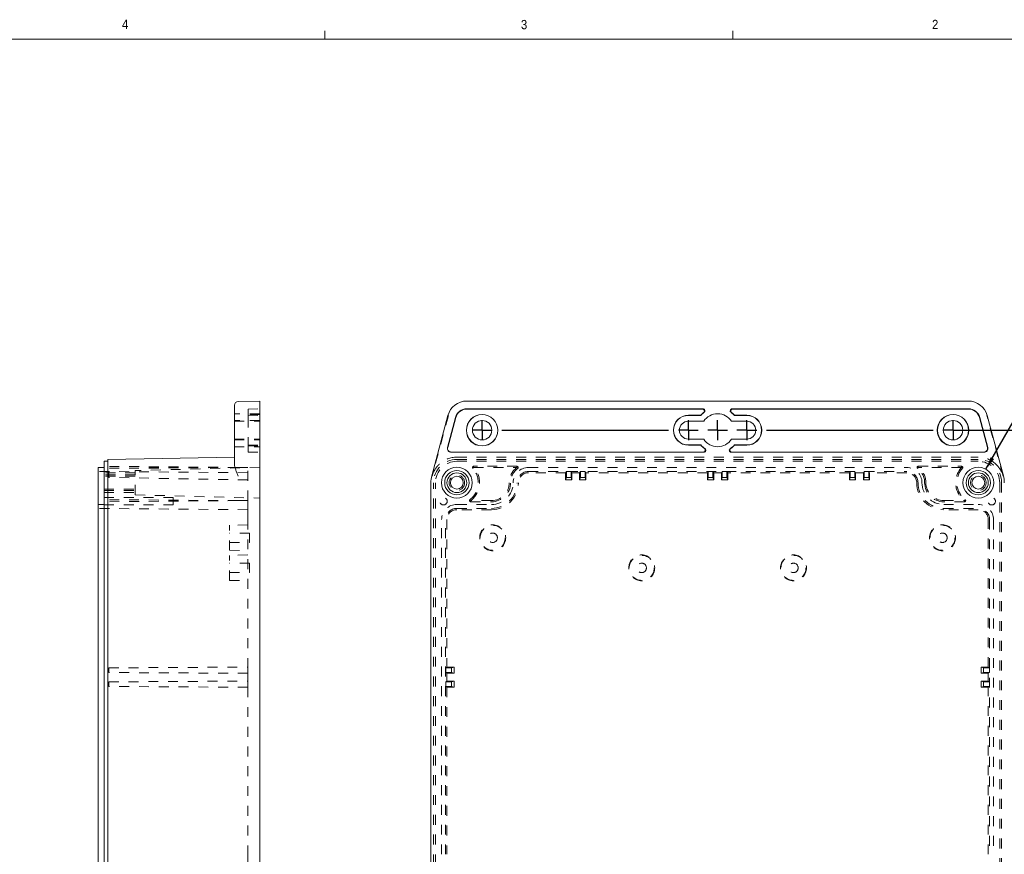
# Model space of a CAD drawing. Header units: inches. Extents: x 0.3 to 33.9, y 0.2 to 21.7.
# Tile 14 of 15: x 18.1 to 28, y 13.2 to 21.7. Entities that reach past the tile are written whole.
import ezdxf

# ---------------------------------------------------------------- set-up
doc = ezdxf.new("R2010")
doc.units = ezdxf.units.IN
doc.header["$MEASUREMENT"] = 0
doc.linetypes.add('SLD-Dashed', pattern=[0.075, 0.05, -0.025])
doc.linetypes.add('SLD-Solid', pattern=[0])
doc.layers.add('SLD-0', color=7, linetype='SLD-Solid')
doc.styles.add('SLDTEXTSTYLE1', font='GOTHIC.TTF', dxfattribs={"width": 0.913})
doc.dimstyles.new('SLDDIMSTYLE1', dxfattribs={"dimtxt": 0.125, "dimasz": 0.13, "dimexe": 0, "dimexo": 0.0625, "dimgap": 0.03125, "dimtad": 0, "dimtih": 1, "dimtoh": 1, "dimdec": 3, "dimrnd": 1e-09, "dimzin": 12, "dimdsep": 46, "dimtxsty": 'SLDTEXTSTYLE1', "dimsah": 1, "dimcen": 0.09, "dimadec": 0, "dimazin": 3, "dimtfac": 1, "dimtdec": 3, "dimtofl": 0, "dimtmove": 0, "dimatfit": 3, "dimfxl": 0, "dimfrac": 2, "dimtolj": 1, "dimtzin": 12, "dimarcsym": 0})
doc.dimstyles.new('SLDDIMSTYLE10', dxfattribs={"dimtxt": 0.125, "dimasz": 0.13, "dimexe": 0, "dimexo": 0.0625, "dimgap": 0.03125, "dimtad": 0, "dimtih": 1, "dimtoh": 1, "dimdec": 3, "dimrnd": 1e-09, "dimzin": 12, "dimdsep": 46, "dimtxsty": 'SLDTEXTSTYLE1', "dimsah": 1, "dimcen": 0, "dimadec": 0, "dimazin": 3, "dimtfac": 1, "dimtdec": 3, "dimtofl": 0, "dimtmove": 0, "dimatfit": 3, "dimfxl": 0, "dimfrac": 2, "dimtolj": 1, "dimtzin": 12, "dimarcsym": 0})

# ---------------------------------------------------------------- blocks, each defined once
blk = doc.blocks.new('*D47')
at = {"layer": 'SLD-0'}
for p, q in [((27.8283, 17.1108), (28.2409, 17.8322)), ((28.2409, 17.8322), (28.3409, 17.8322))]:
    blk.add_line(p, q, dxfattribs=at)
blk.add_solid([(27.8283, 17.1108), (27.9102, 17.2137), (27.8754, 17.2336)], dxfattribs=at)
at = {"layer": 'SLD-0', "char_height": 0.125, "attachment_point": 1, "style": 'SLDTEXTSTYLE1'}
for s, insert in [('6X ', (28.3409, 17.8933, 0.8179)), ('%%c', (28.581, 17.8913, 0.8179)), ('.312', (28.7695, 17.8933, 0.8179))]:
    blk.add_mtext(s, dxfattribs=dict(at, insert=insert))
blk = doc.blocks.new('*D54')
at = {"layer": 'SLD-0'}
for p, q in [((27.5452, 17.5067), (29.0064, 17.5067)), ((28.8814, 17.5067), (28.8814, 12.9568)), ((28.8814, 8.1831), (28.8814, 12.733)), ((27.5452, 8.1831), (29.0064, 8.1831))]:
    blk.add_line(p, q, dxfattribs=at)
for centre, start, end in [((28.872, 12.8322), 153.43495, 206.56505), ((28.8907, 12.8322), 333.43495, 26.56505)]:
    blk.add_arc(centre, 0.2219, start, end, dxfattribs=at)
for points in [[(28.8814, 17.5067), (28.8614, 17.3767), (28.9014, 17.3767)], [(28.8814, 8.1831), (28.9014, 8.3131), (28.8614, 8.3131)]]:
    blk.add_solid(points, dxfattribs=at)
at = {"layer": 'SLD-0', "insert": (28.6736, 12.8927, -0.7171), "char_height": 0.125, "attachment_point": 1, "style": 'SLDTEXTSTYLE1'}
blk.add_mtext('9.324', dxfattribs=at)
blk = doc.blocks.new('SW_CENTERMARKSYMBOL_3')
at = {"layer": 'SLD-0', "color": 0}
for p, q in [((0, 0), (0, 0.1)), ((2.0866, 0), (2.0866, 0.1)), ((2.3819, 0), (2.3819, 0.1)), ((2.6772, 0), (2.6772, 0.1)), ((4.7638, 0), (4.7638, 0.1)), ((0, 0), (-0.1, 0)), ((0, 0), (0, -0.1)), ((0, 0), (0.1, 0)), ((0.2, 0), (1.8866, 0)), ((2.0866, 0), (1.9866, 0)), ((2.0866, 0), (2.0866, -0.1)), ((2.0866, 0), (2.1866, 0)), ((2.3819, 0), (2.2819, 0)), ((2.3819, 0), (2.3819, -0.1)), ((2.3819, 0), (2.4819, 0)), ((2.6772, 0), (2.5772, 0)), ((2.6772, 0), (2.6772, -0.1)), ((2.6772, 0), (2.7772, 0)), ((2.8772, 0), (4.5638, 0)), ((4.7638, 0), (4.6638, 0)), ((4.7638, 0), (4.7638, -0.1)), ((4.7638, 0), (4.8638, 0))]:
    blk.add_line(p, q, dxfattribs=at)

msp = doc.modelspace()

# ---------------------------------------------------------------- linework, layer by layer
at = {"color": 7, "linetype": 'SLD-Solid', "lineweight": 0}
for p, q in [((21.14083, 21.46397), (21.14083, 21.54877)), ((25.26583, 21.46397), (25.26583, 21.54877)), ((0.51583, 21.46397), (33.51583, 21.46397))]:
    msp.add_line(p, q, dxfattribs=at)
at = {"color": 7, "linetype": 'SLD-Solid', "lineweight": 15}
for p, q in [((20.22539, 17.64489), (20.22539, 17.7588)), ((20.26408, 17.79817), (20.4813, 17.80196)), ((20.4813, 17.65605), (20.4813, 17.80196)), ((22.57626, 17.80196), (27.65034, 17.80196)), ((20.22539, 17.1636), (20.22539, 17.64489)), ((20.4813, 17.04342), (20.4813, 17.65605)), ((22.22196, 17.04342), (22.38612, 17.65605)), ((22.38101, 17.33278), (22.46217, 17.63568)), ((22.46416, 17.63514), (22.383, 17.33224)), ((22.57626, 17.72322), (24.96567, 17.72322)), ((24.95961, 17.72115), (22.57626, 17.72115)), ((24.94247, 17.65835), (24.81803, 17.65835)), ((24.81803, 17.65629), (24.9434, 17.65629)), ((24.94247, 17.65835), (24.9434, 17.65629)), ((25.26093, 17.72322), (27.65034, 17.72322)), ((27.65034, 17.72115), (25.26699, 17.72115)), ((25.28413, 17.65835), (25.2832, 17.65629)), ((25.2832, 17.65629), (25.40858, 17.65629)), ((25.40858, 17.65835), (25.28413, 17.65835)), ((27.8436, 17.33224), (27.76244, 17.63514)), ((27.76443, 17.63568), (27.84559, 17.33278)), ((27.84049, 17.65605), (28.00464, 17.04342)), ((24.81803, 17.59723), (24.9726, 17.59723)), ((25.254, 17.59723), (25.40858, 17.59723)), ((24.9726, 17.41613), (24.81803, 17.41613)), ((24.9434, 17.35707), (24.81803, 17.35707)), ((24.81803, 17.35501), (24.94247, 17.35501)), ((24.94247, 17.35501), (24.9434, 17.35707)), ((25.40858, 17.41613), (25.254, 17.41613)), ((25.40858, 17.35707), (25.2832, 17.35707)), ((25.28413, 17.35501), (25.2832, 17.35707)), ((25.28413, 17.35501), (25.40858, 17.35501)), ((20.22539, 17.23373), (18.9463, 17.21141)), ((24.96883, 17.28528), (22.41904, 17.28528)), ((22.41904, 17.28322), (24.97539, 17.28322)), ((25.25121, 17.28322), (27.80756, 17.28322)), ((27.80756, 17.28528), (25.25778, 17.28528)), ((18.90693, 16.97541), (18.90693, 17.19172)), ((18.90693, 17.19172), (18.9463, 17.19172)), ((18.9463, 16.97541), (18.9463, 17.21141)), ((18.84788, 17.12941), (18.90693, 17.12941)), ((18.84788, 16.97541), (18.84788, 17.12941)), ((20.4813, 16.97541), (20.4813, 17.04342)), ((18.84788, 16.75541), (18.84788, 16.97541)), ((18.90693, 8.71441), (18.90693, 16.97541)), ((18.9463, 8.71441), (18.9463, 16.97541)), ((20.4813, 8.71441), (20.4813, 16.97541)), ((22.21301, 8.71441), (22.21301, 16.97541)), ((18.84788, 16.60141), (18.84788, 16.75541)), ((18.84788, 16.75541), (18.90693, 16.75541)), ((18.84788, 13.21491), (18.84788, 16.60141)), ((18.84788, 13.06091), (18.84788, 13.21491))]:
    msp.add_line(p, q, dxfattribs=at)
at = {"color": 7, "linetype": 'SLD-Dashed', "lineweight": 0}
for p, q in [((20.4813, 17.674), (20.22539, 17.674)), ((20.36319, 17.72115), (20.4813, 17.72322)), ((20.36319, 17.72115), (20.36319, 17.63514)), ((20.4813, 17.66416), (20.36319, 17.66622)), ((20.36319, 17.65835), (20.4813, 17.65629)), ((20.36319, 17.63514), (20.36319, 17.33224)), ((22.38978, 17.65507), (22.22562, 17.04244)), ((28.00098, 17.04244), (27.83682, 17.65507)), ((20.4813, 17.60511), (20.22539, 17.60511)), ((20.22539, 17.59723), (20.4813, 17.59723)), ((20.22539, 17.41613), (20.4813, 17.41613)), ((20.22539, 17.40826), (20.4813, 17.40826)), ((20.22539, 17.33936), (20.4813, 17.33936)), ((20.36319, 17.35501), (20.4813, 17.35707)), ((20.36319, 17.34714), (20.4813, 17.3492)), ((20.36319, 17.28528), (20.36319, 17.33224)), ((20.36319, 17.28528), (20.4813, 17.28322)), ((22.4758, 17.23373), (27.7508, 17.23373)), ((20.26034, 17.12959), (18.90693, 17.14141)), ((20.4813, 17.13141), (19.22193, 17.09843)), ((22.4758, 17.21141), (27.7508, 17.21141)), ((22.4758, 17.19172), (27.7508, 17.19172)), ((22.64486, 17.12959), (22.64486, 17.14141)), ((23.08403, 17.14141), (22.64486, 17.14141)), ((23.08403, 17.12959), (23.08403, 17.14141)), ((27.14257, 17.12959), (27.14257, 17.14141)), ((27.14257, 17.14141), (27.58174, 17.14141)), ((27.58174, 17.12959), (27.58174, 17.14141)), ((20.3613, 17.0762), (18.84788, 17.08941)), ((20.26034, 17.12959), (18.90693, 17.12164)), ((20.26034, 17.12959), (18.90693, 17.12015)), ((19.22193, 17.07541), (18.90693, 17.07541)), ((19.22193, 17.07541), (18.90693, 17.07541)), ((19.22193, 17.05415), (18.90693, 17.05415)), ((19.22193, 17.04037), (18.90693, 17.04037)), ((18.95488, 17.02847), (18.95488, 17.08847)), ((19.22193, 16.85238), (19.22193, 17.09843)), ((20.3613, 17.12871), (20.26034, 17.12959)), ((20.3613, 16.7951), (20.3613, 17.12871)), ((22.64486, 17.12959), (22.63613, 17.12164)), ((22.64684, 17.12871), (22.64486, 17.12959)), ((22.64684, 17.12871), (23.08142, 17.12871)), ((23.08403, 17.12959), (23.09113, 17.12015)), ((23.1998, 17.12941), (27.0268, 17.12941)), ((23.1998, 17.08941), (27.0268, 17.08941)), ((23.5757, 17.0762), (23.1998, 17.0762)), ((23.5757, 17.0762), (23.58356, 17.08847)), ((23.5757, 17.0762), (23.5757, 17.00392)), ((23.58356, 17.02847), (23.58356, 17.08847)), ((23.58356, 17.08847), (23.63056, 17.08847)), ((23.63056, 17.08847), (23.63841, 17.0762)), ((23.63056, 17.08847), (23.63056, 17.02847)), ((23.71719, 17.0762), (23.63841, 17.0762)), ((23.63841, 17.00392), (23.63841, 17.0762)), ((23.71719, 17.0762), (23.72504, 17.08847)), ((23.71719, 17.0762), (23.71719, 17.00392)), ((23.72504, 17.02847), (23.72504, 17.08847)), ((23.72504, 17.08847), (23.77204, 17.08847)), ((23.77204, 17.08847), (23.7799, 17.0762)), ((23.77204, 17.08847), (23.77204, 17.02847)), ((25.0112, 17.0762), (23.7799, 17.0762)), ((23.7799, 17.00392), (23.7799, 17.0762)), ((25.0112, 17.0762), (25.01906, 17.08847)), ((25.0112, 17.0762), (25.0112, 17.00392)), ((25.01906, 17.02847), (25.01906, 17.08847)), ((25.01906, 17.08847), (25.06606, 17.08847)), ((25.06606, 17.08847), (25.07391, 17.0762)), ((25.06606, 17.08847), (25.06606, 17.02847)), ((25.15269, 17.0762), (25.07391, 17.0762)), ((25.07391, 17.00392), (25.07391, 17.0762)), ((25.16054, 17.08847), (25.15269, 17.0762)), ((25.15269, 17.00392), (25.15269, 17.0762)), ((25.16054, 17.08847), (25.16054, 17.02847)), ((25.20754, 17.08847), (25.16054, 17.08847)), ((25.2154, 17.0762), (25.20754, 17.08847)), ((25.20754, 17.02847), (25.20754, 17.08847)), ((26.4467, 17.0762), (25.2154, 17.0762)), ((25.2154, 17.0762), (25.2154, 17.00392)), ((26.45456, 17.08847), (26.4467, 17.0762)), ((26.4467, 17.00392), (26.4467, 17.0762)), ((26.45456, 17.08847), (26.45456, 17.02847)), ((26.50156, 17.08847), (26.45456, 17.08847)), ((26.50941, 17.0762), (26.50156, 17.08847)), ((26.50156, 17.02847), (26.50156, 17.08847)), ((26.58819, 17.0762), (26.50941, 17.0762)), ((26.50941, 17.0762), (26.50941, 17.00392)), ((26.59604, 17.08847), (26.58819, 17.0762)), ((26.58819, 17.00392), (26.58819, 17.0762)), ((26.59604, 17.08847), (26.59604, 17.02847)), ((26.64304, 17.08847), (26.59604, 17.08847)), ((26.6509, 17.0762), (26.64304, 17.08847)), ((26.64304, 17.02847), (26.64304, 17.08847)), ((27.0268, 17.0762), (26.6509, 17.0762)), ((26.6509, 17.0762), (26.6509, 17.00392)), ((27.14257, 17.12959), (27.13548, 17.12015)), ((27.57976, 17.12871), (27.14518, 17.12871)), ((27.57976, 17.12871), (27.58174, 17.12959)), ((27.58174, 17.12959), (27.59047, 17.12164)), ((20.3613, 17.00392), (18.95488, 17.02847)), ((22.2398, 8.71441), (22.2398, 16.97541)), ((22.25949, 8.71441), (22.25949, 16.97541)), ((23.5757, 17.00392), (23.58356, 17.02847)), ((23.5757, 17.00392), (23.63841, 17.00392)), ((23.63056, 17.02847), (23.58356, 17.02847)), ((23.63841, 17.00392), (23.63056, 17.02847)), ((23.71719, 17.00392), (23.72504, 17.02847)), ((23.71719, 17.00392), (23.7799, 17.00392)), ((23.77204, 17.02847), (23.72504, 17.02847)), ((23.7799, 17.00392), (23.77204, 17.02847)), ((25.0112, 17.00392), (25.01906, 17.02847)), ((25.0112, 17.00392), (25.07391, 17.00392)), ((25.06606, 17.02847), (25.01906, 17.02847)), ((25.07391, 17.00392), (25.06606, 17.02847)), ((25.15269, 17.00392), (25.16054, 17.02847)), ((25.2154, 17.00392), (25.15269, 17.00392)), ((25.16054, 17.02847), (25.20754, 17.02847)), ((25.2154, 17.00392), (25.20754, 17.02847)), ((26.4467, 17.00392), (26.45456, 17.02847)), ((26.50941, 17.00392), (26.4467, 17.00392)), ((26.45456, 17.02847), (26.50156, 17.02847)), ((26.50941, 17.00392), (26.50156, 17.02847)), ((26.58819, 17.00392), (26.59604, 17.02847)), ((26.6509, 17.00392), (26.58819, 17.00392)), ((26.59604, 17.02847), (26.64304, 17.02847)), ((26.6509, 17.00392), (26.64304, 17.02847)), ((27.96712, 16.97541), (27.96712, 8.71441)), ((27.9868, 16.97541), (27.9868, 8.71441)), ((18.90693, 16.91044), (19.22193, 16.91044)), ((18.90693, 16.89667), (19.22193, 16.89667)), ((18.90693, 16.87541), (19.22193, 16.87541)), ((18.90693, 16.87541), (19.22193, 16.87541)), ((19.22193, 16.85238), (20.4813, 16.81941)), ((19.60693, 16.82525), (18.90693, 16.82525)), ((20.26034, 16.79422), (18.90693, 16.80357)), ((20.26034, 16.79422), (18.90693, 16.78241)), ((18.90693, 16.75025), (19.60693, 16.75025)), ((19.60693, 16.75025), (19.60693, 16.82525)), ((20.3613, 16.7951), (20.3613, 16.7022)), ((22.4758, 16.75541), (22.8258, 16.75541)), ((22.61553, 16.79422), (22.60832, 16.80357)), ((22.61553, 16.79422), (22.61553, 16.78241)), ((22.61553, 16.78241), (22.8258, 16.78241)), ((22.8258, 16.7951), (22.61809, 16.7951)), ((27.4008, 16.7951), (27.60851, 16.7951)), ((27.61107, 16.78241), (27.4008, 16.78241)), ((27.4008, 16.75541), (27.7508, 16.75541)), ((27.61107, 16.79422), (27.61828, 16.80357)), ((27.61107, 16.79422), (27.61107, 16.78241)), ((20.3613, 16.7022), (18.84788, 16.71541)), ((20.3613, 16.7022), (20.3613, 16.60141)), ((22.4758, 16.71541), (22.8258, 16.71541)), ((22.8258, 16.7022), (22.4758, 16.7022)), ((27.4008, 16.71541), (27.7508, 16.71541)), ((27.7508, 16.7022), (27.4008, 16.7022)), ((20.3613, 16.5495), (20.17626, 16.54466)), ((20.17626, 16.29166), (20.17626, 16.54466)), ((20.3613, 16.60141), (20.3613, 15.1095)), ((22.3218, 13.21491), (22.3218, 16.60141)), ((22.3618, 13.21491), (22.3618, 16.60141)), ((22.37501, 16.60141), (22.37501, 15.1095)), ((27.85159, 15.1095), (27.85159, 16.60141)), ((27.8648, 16.60141), (27.8648, 13.21491)), ((27.9048, 16.60141), (27.9048, 13.21491)), ((20.37926, 16.46566), (20.17626, 16.46566)), ((20.37926, 16.37066), (20.37926, 16.46566)), ((20.17626, 16.37066), (20.37926, 16.37066)), ((20.17626, 16.29166), (20.3613, 16.28681)), ((20.3613, 16.24475), (20.17626, 16.23991)), ((20.17626, 15.98691), (20.17626, 16.23991)), ((20.37926, 16.16091), (20.17626, 16.16091)), ((20.37926, 16.06591), (20.37926, 16.16091)), ((20.17626, 16.06591), (20.37926, 16.06591)), ((20.17626, 15.98691), (20.3613, 15.98206)), ((18.95488, 15.10165), (20.3613, 15.1095)), ((18.95488, 15.05465), (18.95488, 15.10165)), ((20.3613, 15.04679), (18.95488, 15.05465)), ((20.3613, 15.04679), (20.3613, 15.1095)), ((20.3613, 15.04679), (20.3613, 14.96802)), ((22.36273, 15.10165), (22.37501, 15.1095)), ((22.36273, 15.05465), (22.36273, 15.10165)), ((22.36273, 15.10165), (22.42273, 15.10165)), ((22.37501, 15.04679), (22.36273, 15.05465)), ((22.42273, 15.05465), (22.36273, 15.05465)), ((22.44728, 15.1095), (22.37501, 15.1095)), ((22.37501, 15.04679), (22.44728, 15.04679)), ((22.37501, 15.04679), (22.37501, 14.96802)), ((22.44728, 15.1095), (22.42273, 15.10165)), ((22.42273, 15.10165), (22.42273, 15.05465)), ((22.44728, 15.04679), (22.42273, 15.05465)), ((22.44728, 15.04679), (22.44728, 15.1095)), ((27.77932, 15.1095), (27.85159, 15.1095)), ((27.77932, 15.04679), (27.77932, 15.1095)), ((27.77932, 15.1095), (27.80387, 15.10165)), ((27.77932, 15.04679), (27.80387, 15.05465)), ((27.85159, 15.04679), (27.77932, 15.04679)), ((27.80387, 15.10165), (27.80387, 15.05465)), ((27.86387, 15.10165), (27.80387, 15.10165)), ((27.80387, 15.05465), (27.86387, 15.05465)), ((27.86387, 15.10165), (27.85159, 15.1095)), ((27.85159, 15.04679), (27.86387, 15.05465)), ((27.85159, 14.96802), (27.85159, 15.04679)), ((27.86387, 15.05465), (27.86387, 15.10165)), ((18.95488, 14.96016), (20.3613, 14.96802)), ((18.95488, 14.91316), (18.95488, 14.96016)), ((20.3613, 14.90531), (20.3613, 14.96802)), ((22.36273, 14.96016), (22.37501, 14.96802)), ((22.36273, 14.91316), (22.36273, 14.96016)), ((22.36273, 14.96016), (22.42273, 14.96016)), ((22.44728, 14.96802), (22.37501, 14.96802)), ((22.44728, 14.96802), (22.42273, 14.96016)), ((22.42273, 14.96016), (22.42273, 14.91316)), ((22.44728, 14.90531), (22.44728, 14.96802)), ((27.77932, 14.96802), (27.85159, 14.96802)), ((27.77932, 14.96802), (27.80387, 14.96016)), ((27.77932, 14.90531), (27.77932, 14.96802)), ((27.80387, 14.96016), (27.80387, 14.91316)), ((27.86387, 14.96016), (27.80387, 14.96016)), ((27.86387, 14.96016), (27.85159, 14.96802)), ((27.86387, 14.91316), (27.86387, 14.96016)), ((20.3613, 14.90531), (18.95488, 14.91316)), ((20.3613, 14.90531), (20.3613, 13.21491)), ((22.37501, 14.90531), (22.36273, 14.91316)), ((22.42273, 14.91316), (22.36273, 14.91316)), ((22.37501, 14.90531), (22.44728, 14.90531)), ((22.37501, 14.90531), (22.37501, 13.21491)), ((22.44728, 14.90531), (22.42273, 14.91316)), ((27.77932, 14.90531), (27.80387, 14.91316)), ((27.85159, 14.90531), (27.77932, 14.90531)), ((27.80387, 14.91316), (27.86387, 14.91316)), ((27.85159, 14.90531), (27.86387, 14.91316)), ((27.85159, 13.21491), (27.85159, 14.90531)), ((20.3613, 13.21491), (20.3613, 13.11411))]:
    msp.add_line(p, q, dxfattribs=at)
at = {"color": 7, "linetype": 'SLD-Solid', "lineweight": 15}
for centre, radius in [((22.73141, 17.50668), 0.15954), ((22.73141, 17.50668), 0.15748), ((27.49519, 17.50668), 0.15954), ((27.49519, 17.50668), 0.15748), ((22.73141, 17.50668), 0.09843), ((27.49519, 17.50668), 0.09843), ((22.4758, 16.97541), 0.156), ((27.7508, 16.97541), 0.156), ((22.4758, 16.97541), 0.12302), ((22.4758, 16.97541), 0.1), ((22.4758, 16.97541), 0.06496), ((27.7508, 16.97541), 0.12302), ((27.7508, 16.97541), 0.1), ((27.7508, 16.97541), 0.06496)]:
    msp.add_circle(centre, radius, dxfattribs=at)
at = {"color": 7, "linetype": 'SLD-Dashed', "lineweight": 0}
for centre, radius in [((22.4758, 16.97541), 0.07874), ((27.7508, 16.97541), 0.07874), ((22.3403, 16.78775), 0.0375), ((27.8863, 16.78775), 0.0375), ((22.8383, 16.41816), 0.13135), ((22.8383, 16.41816), 0.1265), ((27.3883, 16.41816), 0.13135), ((27.3883, 16.41816), 0.1265), ((22.8383, 16.41816), 0.0475), ((27.3883, 16.41816), 0.0475), ((24.3458, 16.11341), 0.13135), ((24.3458, 16.11341), 0.1265), ((25.8808, 16.11341), 0.13135), ((25.8808, 16.11341), 0.1265), ((24.3458, 16.11341), 0.0475), ((25.8808, 16.11341), 0.0475)]:
    msp.add_circle(centre, radius, dxfattribs=at)
at = {"color": 7, "linetype": 'SLD-Solid', "lineweight": 15}
for centre, radius, start, end in [((20.26476, 17.7588), 0.03937, 91, 180), ((22.57626, 17.60511), 0.19685, 90, 165), ((27.65034, 17.60511), 0.19685, 15, 90), ((22.57626, 17.60511), 0.11811, 90, 165), ((22.57626, 17.60511), 0.11605, 90, 165), ((24.81803, 17.50668), 0.15167, 90, 270), ((24.81803, 17.50668), 0.14961, 90, 270), ((25.1133, 17.50668), 0.22844, 128.273245, 138.399698), ((25.1133, 17.50668), 0.22638, 126.867803, 138.633775), ((25.1133, 17.50668), 0.16732, 32.763762, 147.236238), ((25.1133, 17.50668), 0.22638, 41.366225, 53.132197), ((25.1133, 17.50668), 0.22844, 41.600302, 51.726755), ((25.40858, 17.50668), 0.15167, 270, 90), ((25.40858, 17.50668), 0.14961, 270, 90), ((27.65034, 17.60511), 0.11811, 15, 90), ((27.65034, 17.60511), 0.11605, 15, 90), ((24.81803, 17.50668), 0.09055, 90, 270), ((25.40858, 17.50668), 0.09055, 270, 90), ((22.41904, 17.32259), 0.03937, 165, 270), ((22.41904, 17.32259), 0.03731, 165, 270), ((25.1133, 17.50668), 0.22844, 221.600302, 234.389303), ((25.1133, 17.50668), 0.22638, 221.366225, 235.912464), ((25.1133, 17.50668), 0.16732, 212.763762, 327.236238), ((25.1133, 17.50668), 0.22638, 304.087536, 318.633775), ((25.1133, 17.50668), 0.22844, 305.610697, 318.399698), ((27.80756, 17.32259), 0.03937, 270, 15), ((27.80756, 17.32259), 0.03731, 270, 15), ((22.4758, 16.97541), 0.26279, 165, 180), ((27.7508, 16.97541), 0.26279, 0, 15)]:
    msp.add_arc(centre, radius, start, end, dxfattribs=at)
at = {"color": 7, "linetype": 'SLD-Dashed', "lineweight": 0}
for centre, radius, start, end in [((22.4758, 16.97541), 0.25833, 90, 133.236997), ((27.7508, 16.97541), 0.25833, 46.763003, 90), ((22.4758, 16.97541), 0.236, 90, 180), ((22.4758, 16.97541), 0.21631, 90, 180), ((22.64486, 17.12959), 0.01181, 90, 222.366492), ((23.08403, 17.12959), 0.01181, 306.899525, 90), ((27.14257, 17.12959), 0.01181, 90, 233.100475), ((27.58174, 17.12959), 0.01181, 317.633508, 90), ((27.7508, 16.97541), 0.236, 0, 90), ((27.7508, 16.97541), 0.21631, 0, 90), ((22.4758, 16.97541), 0.217, 307.639229, 42.366492), ((22.4758, 16.97541), 0.22969, 308.279479, 41.87053), ((23.1998, 16.97541), 0.19369, 127.673794, 180), ((23.1998, 16.97541), 0.181, 126.899525, 180), ((23.1998, 16.97541), 0.154, 90, 180), ((23.1998, 16.97541), 0.114, 90, 180), ((23.1998, 16.97541), 0.10079, 90, 180), ((27.0268, 16.97541), 0.154, 0, 90), ((27.0268, 16.97541), 0.114, 0, 90), ((27.0268, 16.97541), 0.10079, 0, 90), ((27.0268, 16.97541), 0.181, 0, 53.100475), ((27.0268, 16.97541), 0.19369, 0, 52.326206), ((27.7508, 16.97541), 0.22969, 138.12947, 231.720521), ((27.7508, 16.97541), 0.217, 137.633508, 232.360771), ((22.8258, 16.97541), 0.27321, 270, 0), ((22.8258, 16.97541), 0.18031, 270, 0), ((22.8258, 16.97541), 0.193, 270, 0), ((22.8258, 16.97541), 0.22, 270, 0), ((22.8258, 16.97541), 0.26, 270, 0), ((27.4008, 16.97541), 0.27321, 180, 270), ((27.4008, 16.97541), 0.26, 180, 270), ((27.4008, 16.97541), 0.22, 180, 270), ((27.4008, 16.97541), 0.193, 180, 270), ((27.4008, 16.97541), 0.18031, 180, 270), ((22.4758, 16.60141), 0.154, 90, 180), ((22.61553, 16.79422), 0.01181, 127.639229, 270), ((27.61107, 16.79422), 0.01181, 270, 52.360771), ((27.7508, 16.60141), 0.154, 0, 90), ((22.4758, 16.60141), 0.114, 90, 180), ((22.4758, 16.60141), 0.10079, 90, 180), ((27.7508, 16.60141), 0.114, 0, 90), ((27.7508, 16.60141), 0.10079, 0, 90)]:
    msp.add_arc(centre, radius, start, end, dxfattribs=at)
at = {"color": 7, "linetype": 'SLD-Solid', "lineweight": 15}
for points, knots in [([(24.9718, 17.68602), (24.97502, 17.68856), (24.97736, 17.69204), (24.97965, 17.69984), (24.97954, 17.70409), (24.9769, 17.71174), (24.97433, 17.71516), (24.96775, 17.71985), (24.96371, 17.72115), (24.95961, 17.72115)], [0, 0, 0, 0, 0.25, 0.25, 0.5, 0.5, 0.75, 0.75, 1, 1, 1, 1]), ([(24.96567, 17.72322), (24.96981, 17.72322), (24.97384, 17.72191), (24.98051, 17.71712), (24.98306, 17.71365), (24.98565, 17.7059), (24.98569, 17.70158), (24.98326, 17.69379), (24.98079, 17.69027), (24.97748, 17.68779)], [0, 0, 0, 0, 0.25, 0.25, 0.5, 0.5, 0.75, 0.75, 1, 1, 1, 1]), ([(25.24912, 17.68779), (25.24581, 17.69027), (25.24337, 17.69374), (25.24091, 17.70157), (25.24095, 17.70587), (25.24353, 17.71362), (25.24609, 17.71711), (25.25271, 17.72188), (25.25679, 17.72322), (25.26093, 17.72322)], [0, 0, 0, 0, 0.25, 0.25, 0.5, 0.5, 0.75, 0.75, 1, 1, 1, 1]), ([(25.26699, 17.72115), (25.26289, 17.72115), (25.2589, 17.71987), (25.25227, 17.71517), (25.24972, 17.71176), (25.24706, 17.70412), (25.24696, 17.69984), (25.24922, 17.69209), (25.25158, 17.68856), (25.2548, 17.68602)], [0, 0, 0, 0, 0.25, 0.25, 0.5, 0.5, 0.75, 0.75, 1, 1, 1, 1]), ([(24.96883, 17.28528), (24.973, 17.28528), (24.97707, 17.28661), (24.98377, 17.29148), (24.98631, 17.29499), (24.98884, 17.30285), (24.98882, 17.30721), (24.98624, 17.31503), (24.98368, 17.31853), (24.98029, 17.32096)], [0, 0, 0, 0, 0.25, 0.25, 0.5, 0.5, 0.75, 0.75, 1, 1, 1, 1]), ([(24.98643, 17.3192), (24.98992, 17.31684), (24.99256, 17.31341), (24.99536, 17.30551), (24.99545, 17.30113), (24.99301, 17.29315), (24.99047, 17.28956), (24.98378, 17.2846), (24.97961, 17.28322), (24.97539, 17.28322)], [0, 0, 0, 0, 0.25, 0.25, 0.5, 0.5, 0.75, 0.75, 1, 1, 1, 1]), ([(25.25121, 17.28322), (25.24699, 17.28322), (25.24288, 17.28457), (25.23613, 17.28955), (25.23361, 17.29312), (25.23115, 17.3011), (25.23125, 17.3055), (25.23401, 17.31335), (25.23668, 17.31684), (25.24018, 17.3192)], [0, 0, 0, 0, 0.25, 0.25, 0.5, 0.5, 0.75, 0.75, 1, 1, 1, 1]), ([(25.24632, 17.32096), (25.24292, 17.31853), (25.24039, 17.31508), (25.23778, 17.30721), (25.23776, 17.30288), (25.24027, 17.29502), (25.24283, 17.29149), (25.24948, 17.28664), (25.2536, 17.28528), (25.25778, 17.28528)], [0, 0, 0, 0, 0.25, 0.25, 0.5, 0.5, 0.75, 0.75, 1, 1, 1, 1]), ([(20.22539, 17.1636), (20.22539, 17.15497), (20.22698, 17.14591), (20.23178, 17.12686), (20.23505, 17.11684), (20.24236, 17.09648), (20.24644, 17.08607), (20.25287, 17.07003), (20.25507, 17.06461), (20.25954, 17.05363), (20.26182, 17.04802), (20.26408, 17.04244)], [0, 0, 0, 0, 0.25, 0.25, 0.5, 0.5, 0.75, 0.75, 0.875, 0.875, 1, 1, 1, 1])]:
    msp.add_open_spline(points, degree=3, knots=knots, dxfattribs=at)
at = {"color": 7, "linetype": 'SLD-Dashed', "lineweight": 0}
for points in [[(22.29884, 17.1636), (22.28966, 17.15497), (22.28132, 17.14591), (22.26604, 17.12686), (22.2591, 17.11684), (22.24696, 17.09648), (22.24168, 17.08607), (22.23484, 17.07003), (22.23274, 17.06461), (22.22891, 17.05363), (22.22716, 17.04802), (22.22562, 17.04244)], [(27.92776, 17.1636), (27.93694, 17.15497), (27.94529, 17.14591), (27.96056, 17.12686), (27.9675, 17.11684), (27.97964, 17.09648), (27.98492, 17.08607), (27.99176, 17.07003), (27.99386, 17.06461), (27.99769, 17.05363), (27.99944, 17.04802), (28.00098, 17.04244)]]:
    msp.add_open_spline(points, degree=3, knots=[0, 0, 0, 0, 0.25, 0.25, 0.5, 0.5, 0.75, 0.75, 0.875, 0.875, 1, 1, 1, 1], dxfattribs=at)
for points in [[(23.08142, 17.12871), (23.08228, 17.12901), (23.08315, 17.1293), (23.08403, 17.12959)], [(27.14518, 17.12871), (27.14432, 17.12901), (27.14345, 17.1293), (27.14257, 17.12959)], [(20.3613, 16.7951), (20.32765, 16.7948), (20.29399, 16.79451), (20.26034, 16.79422)], [(22.61809, 16.7951), (22.61725, 16.7948), (22.61639, 16.79451), (22.61553, 16.79422)], [(27.60851, 16.7951), (27.60935, 16.7948), (27.61021, 16.79451), (27.61107, 16.79422)]]:
    msp.add_open_spline(points, degree=3, dxfattribs=at)

# ---------------------------------------------------------------- block references
at = {"layer": 'SLD-0'}
msp.add_blockref('SW_CENTERMARKSYMBOL_3', (22.73141, 17.50668), dxfattribs=at)

# ---------------------------------------------------------------- texts
at = {"color": 7, "linetype": 'Continuous', "lineweight": 0, "char_height": 0.09375, "attachment_point": 1, "style": 'SLDTEXTSTYLE1'}
for s, insert in [('4', (19.08813, 21.66101)), ('3', (23.12426, 21.65842)), ('2', (27.28216, 21.65934))]:
    msp.add_mtext(s, dxfattribs=dict(at, insert=insert))

# ---------------------------------------------------------------- dimensions: what is measured, and where the dimension line sits
at = {"layer": 'SLD-0'}
dim = msp.add_diameter_dim_2p(p1=(27.67335, 16.83999), p2=(27.82825, 17.11082), text='6X <>', dimstyle='SLDDIMSTYLE10', dxfattribs=at)
dim.commit()
dim.dimension.update_dxf_attribs({"geometry": '*D47', "text_midpoint": (28.76758, 17.83218), "dimtype": 163})
dim = msp.add_linear_dim(base=(28.88136, 8.18313), p1=(27.49519, 17.50668), p2=(27.49519, 8.18313), angle=90, text='(<>)', dimstyle='SLDDIMSTYLE1', dxfattribs=at)
dim.commit()
dim.dimension.update_dxf_attribs({"geometry": '*D54', "text_midpoint": (28.88136, 12.84491), "dimtype": 160})

doc.saveas('drawing.dxf')
